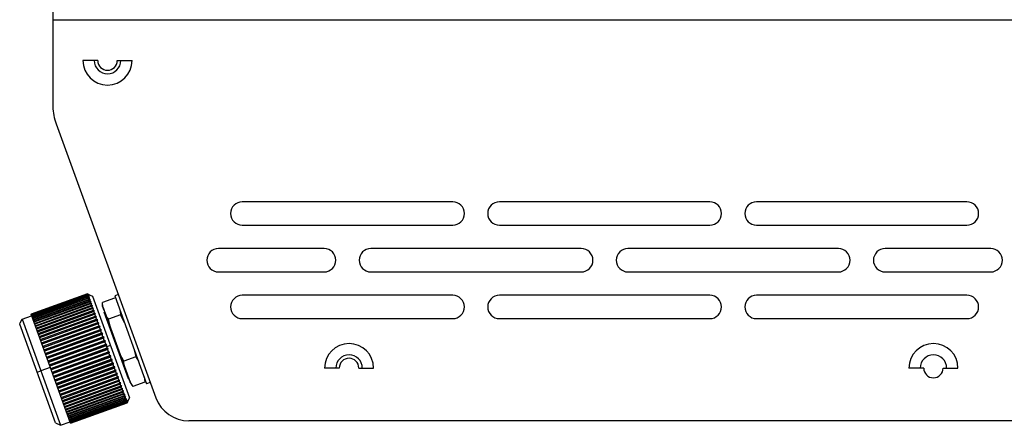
# Model space of a CAD drawing. Header units: millimetres. Extents: x -70 to 195, y 0 to 300.
# Tile 5 of 9: x -70 to 56, y 158 to 210. Entities that reach past the tile are written whole.
import ezdxf

# ---------------------------------------------------------------- set-up
doc = ezdxf.new("R2010")
doc.units = ezdxf.units.MM

msp = doc.modelspace()

# ---------------------------------------------------------------- linework, layer by layer
at = {"color": 7, "linetype": 'Continuous', "lineweight": 25}
for p, q in [((-65.86, 214.08), (-65.86, 198.46)), ((66.64, 209.58), (-65.86, 209.58)), ((-60.11, 204.38), (-62.01, 204.38)), ((-57.61, 204.38), (-55.71, 204.38)), ((-65.45, 196.24), (-52.64, 161.04)), ((-14.56, 186.23), (-41.56, 186.23)), ((18.44, 186.23), (-8.56, 186.23)), ((51.44, 186.23), (24.44, 186.23)), ((-41.56, 183.23), (-14.56, 183.23)), ((-8.56, 183.23), (18.44, 183.23)), ((24.44, 183.23), (51.44, 183.23)), ((-31.06, 180.23), (-44.62, 180.23)), ((1.94, 180.23), (-25.06, 180.23)), ((34.94, 180.23), (7.94, 180.23)), ((54.49, 180.23), (40.94, 180.23)), ((-44.62, 177.23), (-31.06, 177.23)), ((-25.06, 177.23), (1.94, 177.23)), ((7.94, 177.23), (34.94, 177.23)), ((40.94, 177.23), (54.49, 177.23)), ((-68.68, 171.78), (-61.44, 174.41)), ((-61.44, 174.41), (-68.68, 171.78)), ((-61.44, 174.4), (-68.68, 171.77)), ((-61.44, 174.41), (-61.44, 174.41)), ((-61.43, 174.38), (-61.44, 174.4)), ((-68.67, 171.75), (-61.43, 174.38)), ((-61.43, 174.36), (-68.66, 171.72)), ((-68.65, 171.68), (-61.41, 174.31)), ((-61.4, 174.28), (-68.63, 171.64)), ((-68.61, 171.58), (-61.37, 174.22)), ((-61.36, 174.17), (-68.59, 171.53)), ((-68.56, 171.45), (-61.33, 174.08)), ((-61.3, 174.02), (-68.54, 171.39)), ((-68.5, 171.29), (-61.27, 173.92)), ((-61.24, 173.84), (-68.47, 171.21)), ((-68.43, 171.09), (-61.19, 173.72)), ((-61.16, 173.64), (-68.4, 171)), ((-68.35, 170.86), (-61.11, 173.5)), ((-61.08, 173.4), (-68.31, 170.76)), ((-68.25, 170.61), (-61.02, 173.24)), ((-60.98, 173.13), (-68.21, 170.5)), ((-61.41, 174.31), (-61.43, 174.36)), ((-61.37, 174.22), (-61.4, 174.28)), ((-61.33, 174.08), (-61.36, 174.17)), ((-61.27, 173.92), (-61.3, 174.02)), ((-61.19, 173.72), (-61.24, 173.84)), ((-61.11, 173.5), (-61.16, 173.64)), ((-61.02, 173.24), (-61.08, 173.4)), ((-60.92, 172.96), (-60.98, 173.13)), ((-60.8, 174.11), (-56.05, 161.05)), ((-57.97, 173.85), (-59.52, 173.29)), ((-57.47, 174.32), (-57.94, 174.14)), ((-57.94, 174.14), (-53.84, 162.87)), ((-14.56, 174.23), (-41.56, 174.23)), ((18.44, 174.23), (-8.56, 174.23)), ((51.44, 174.23), (24.44, 174.23)), ((-68.15, 170.32), (-60.92, 172.96)), ((-60.87, 172.83), (-68.11, 170.2)), ((-68.04, 170.01), (-60.8, 172.64)), ((-60.75, 172.51), (-67.99, 169.88)), ((-67.92, 169.67), (-60.68, 172.31)), ((-67.86, 169.54), (-60.53, 172.2)), ((-60.63, 172.17), (-67.86, 169.53)), ((-67.78, 169.31), (-60.55, 171.95)), ((-60.8, 172.64), (-60.87, 172.83)), ((-60.68, 172.31), (-60.75, 172.51)), ((-60.55, 171.95), (-60.63, 172.17)), ((-59.43, 172.65), (-59.25, 172.15)), ((-59.33, 172.12), (-56.21, 163.53)), ((-59.21, 172.05), (-55.94, 163.06)), ((-57.22, 172.17), (-57.2, 171.72)), ((-70.13, 170.5), (-70.05, 170.67)), ((-70.05, 170.67), (-69.83, 171.14)), ((-69.83, 171.14), (-68.61, 171.59)), ((-69.83, 171.14), (-64.88, 157.52)), ((-63.59, 157.78), (-68.68, 171.78)), ((-67.73, 169.17), (-60.4, 171.84)), ((-60.49, 171.8), (-67.73, 169.16)), ((-67.64, 168.93), (-60.41, 171.56)), ((-67.59, 168.79), (-60.26, 171.46)), ((-60.35, 171.4), (-67.59, 168.77)), ((-67.5, 168.53), (-60.26, 171.16)), ((-67.45, 168.39), (-60.11, 171.06)), ((-60.2, 170.99), (-67.44, 168.36)), ((-67.34, 168.1), (-60.11, 170.74)), ((-67.3, 167.97), (-59.96, 170.64)), ((-60.41, 171.56), (-60.49, 171.8)), ((-60.26, 171.16), (-60.35, 171.4)), ((-60.11, 170.74), (-60.2, 170.99)), ((-57.2, 171.72), (-58.74, 171.16)), ((-57.2, 171.72), (-56.71, 170.75)), ((-41.56, 171.23), (-14.56, 171.23)), ((-8.56, 171.23), (18.44, 171.23)), ((24.44, 171.23), (51.44, 171.23)), ((-65.52, 157.82), (-70.13, 170.5)), ((-60.04, 170.56), (-67.28, 167.93)), ((-67.18, 167.67), (-59.95, 170.3)), ((-67.14, 167.54), (-59.8, 170.21)), ((-59.88, 170.12), (-67.12, 167.49)), ((-67.02, 167.22), (-59.78, 169.85)), ((-66.97, 167.09), (-59.64, 169.76)), ((-59.72, 169.66), (-66.95, 167.03)), ((-66.85, 166.75), (-59.62, 169.39)), ((-59.95, 170.3), (-60.04, 170.56)), ((-59.78, 169.85), (-59.88, 170.12)), ((-59.62, 169.39), (-59.72, 169.66)), ((-66.81, 166.63), (-59.47, 169.3)), ((-59.55, 169.2), (-66.78, 166.56)), ((-66.68, 166.28), (-59.44, 168.91)), ((-66.64, 166.16), (-59.3, 168.83)), ((-59.37, 168.72), (-66.61, 166.09)), ((-66.5, 165.8), (-59.27, 168.43)), ((-66.46, 165.69), (-59.13, 168.36)), ((-59.2, 168.24), (-66.43, 165.6)), ((-59.44, 168.91), (-59.55, 169.2)), ((-59.27, 168.43), (-59.37, 168.72)), ((-59.09, 167.95), (-59.2, 168.24)), ((-66.33, 165.31), (-59.09, 167.95)), ((-66.29, 165.21), (-58.96, 167.88)), ((-59.02, 167.75), (-66.26, 165.12)), ((-66.15, 164.82), (-58.91, 167.46)), ((-66.11, 164.73), (-58.78, 167.4)), ((-58.84, 167.26), (-66.08, 164.63)), ((-65.97, 164.34), (-58.74, 166.97)), ((-65.94, 164.24), (-58.6, 166.91)), ((-58.91, 167.46), (-59.02, 167.75)), ((-58.49, 167.76), (-58.97, 167.6)), ((-58.74, 166.97), (-58.84, 167.26)), ((-55.49, 167.39), (-55.24, 166.34)), ((-58.67, 166.77), (-65.9, 164.14)), ((-65.79, 163.85), (-58.56, 166.48)), ((-65.76, 163.77), (-58.43, 166.44)), ((-58.49, 166.29), (-65.72, 163.65)), ((-65.62, 163.37), (-58.38, 166)), ((-65.59, 163.29), (-58.26, 165.96)), ((-58.31, 165.81), (-65.55, 163.18)), ((-58.56, 166.48), (-58.67, 166.77)), ((-58.38, 166), (-58.49, 166.29)), ((-58.21, 165.53), (-58.31, 165.81)), ((-55.24, 166.34), (-56.78, 165.77)), ((-55.24, 166.34), (-54.89, 165.77)), ((-67.89, 164.34), (-67.42, 164.52)), ((-66.2, 164.96), (-67.42, 164.52)), ((-65.45, 162.89), (-58.21, 165.53)), ((-65.42, 162.83), (-58.09, 165.5)), ((-58.14, 165.34), (-65.38, 162.7)), ((-65.28, 162.43), (-58.04, 165.06)), ((-65.26, 162.37), (-57.92, 165.04)), ((-57.97, 164.88), (-65.21, 162.24)), ((-65.11, 161.97), (-57.88, 164.61)), ((-65.09, 161.92), (-57.76, 164.59)), ((-57.81, 164.43), (-65.05, 161.79)), ((-58.04, 165.06), (-58.14, 165.34)), ((-57.88, 164.61), (-57.97, 164.88)), ((-57.72, 164.17), (-57.81, 164.43)), ((-56.43, 164.42), (-56.52, 164.39)), ((-29.11, 164.88), (-31.01, 164.88)), ((-26.61, 164.88), (-24.71, 164.88)), ((45.89, 164.88), (43.99, 164.88)), ((48.39, 164.88), (50.29, 164.88)), ((-64.95, 161.53), (-57.72, 164.17)), ((-64.94, 161.49), (-57.6, 164.16)), ((-57.65, 163.99), (-64.89, 161.36)), ((-64.8, 161.11), (-57.56, 163.74)), ((-64.79, 161.08), (-57.45, 163.75)), ((-57.5, 163.57), (-64.74, 160.94)), ((-64.65, 160.7), (-57.41, 163.33)), ((-64.64, 160.68), (-57.31, 163.35)), ((-57.36, 163.18), (-64.59, 160.54)), ((-57.56, 163.74), (-57.65, 163.99)), ((-57.41, 163.33), (-57.5, 163.57)), ((-57.27, 162.95), (-57.36, 163.18)), ((-56.21, 163.53), (-56.12, 163.56)), ((-55.94, 163.06), (-55.79, 162.76)), ((-54.05, 163.08), (-55.59, 162.51)), ((-54.15, 163.73), (-54.05, 163.08)), ((-53.37, 163.04), (-53.84, 162.87)), ((-64.51, 160.31), (-57.27, 162.95)), ((-64.5, 160.3), (-57.17, 162.97)), ((-57.22, 162.8), (-64.45, 160.16)), ((-64.38, 159.95), (-57.14, 162.58)), ((-64.37, 159.95), (-57.04, 162.62)), ((-57.09, 162.44), (-64.32, 159.81)), ((-64.25, 159.61), (-57.02, 162.24)), ((-56.97, 162.11), (-64.2, 159.48)), ((-64.14, 159.29), (-56.9, 161.92)), ((-56.86, 161.8), (-64.09, 159.17)), ((-57.14, 162.58), (-57.22, 162.8)), ((-57.02, 162.24), (-57.09, 162.44)), ((-56.9, 161.92), (-56.97, 162.11)), ((-56.79, 161.63), (-56.86, 161.8)), ((-55.76, 162.77), (-55.59, 162.51)), ((-64.03, 159), (-56.79, 161.63)), ((-56.75, 161.52), (-63.99, 158.89)), ((-63.93, 158.74), (-56.7, 161.37)), ((-56.66, 161.27), (-63.9, 158.64)), ((-63.85, 158.51), (-56.61, 161.14)), ((-56.58, 161.05), (-63.82, 158.42)), ((-63.78, 158.3), (-56.54, 160.94)), ((-56.51, 160.87), (-63.75, 158.23)), ((-63.71, 158.13), (-56.48, 160.77)), ((-56.46, 160.71), (-63.69, 158.08)), ((-63.66, 158), (-56.43, 160.63)), ((-56.41, 160.58), (-63.65, 157.95)), ((-63.63, 157.89), (-56.39, 160.53)), ((-56.38, 160.49), (-63.61, 157.86)), ((-56.7, 161.37), (-56.75, 161.52)), ((-56.61, 161.14), (-56.66, 161.27)), ((-56.54, 160.94), (-56.58, 161.05)), ((-56.48, 160.77), (-56.51, 160.87)), ((-56.43, 160.63), (-56.46, 160.71)), ((-56.39, 160.53), (-56.41, 160.58)), ((-56.37, 160.45), (-56.38, 160.49)), ((-56.35, 160.41), (-56.05, 161.05)), ((-63.6, 157.82), (-56.37, 160.45)), ((-56.36, 160.44), (-63.59, 157.8)), ((-63.59, 157.78), (-56.35, 160.42)), ((-63.59, 157.78), (-56.35, 160.41)), ((-56.35, 160.41), (-63.59, 157.78)), ((-56.35, 160.42), (-56.36, 160.44)), ((-64.88, 157.52), (-63.65, 157.97)), ((62.14, 158.08), (-48.41, 158.08)), ((-65.52, 157.82), (-64.88, 157.52))]:
    msp.add_line(p, q, dxfattribs=at)
at = {"color": 7, "linetype": 'Continuous', "lineweight": 25, "flags": 128}
msp.add_lwpolyline([(-61.44, 174.41), (-61.09, 174.24), (-60.8, 174.11)], dxfattribs=at)
at = {"color": 7, "linetype": 'Continuous', "lineweight": 25}
for centre, radius, start, end in [((-58.86, 204.38), 3.15, 180, 0), ((-58.86, 204.38), 1.7, 180, 0), ((-58.86, 204.38), 1.25, 180, 0), ((-59.67, 198.46), 6.2, 180, 200.9905), ((-41.56, 184.73), 1.5, 90, 270), ((-14.56, 184.73), 1.5, 270, 90), ((-8.56, 184.73), 1.5, 90, 270), ((18.44, 184.73), 1.5, 270, 90), ((24.44, 184.73), 1.5, 90, 270), ((51.44, 184.73), 1.5, 270, 90), ((-44.62, 178.73), 1.5, 90, 270), ((-31.06, 178.73), 1.5, 270, 90), ((-25.06, 178.73), 1.5, 90, 270), ((1.94, 178.73), 1.5, 270, 90), ((7.94, 178.73), 1.5, 90, 270), ((34.94, 178.73), 1.5, 270, 90), ((40.94, 178.73), 1.5, 90, 270), ((54.49, 178.73), 1.5, 270, 90), ((-41.56, 172.73), 1.5, 90, 270), ((-14.56, 172.73), 1.5, 270, 90), ((-8.56, 172.73), 1.5, 90, 270), ((18.44, 172.73), 1.5, 270, 90), ((24.44, 172.73), 1.5, 90, 270), ((51.44, 172.73), 1.5, 270, 90), ((-27.86, 164.88), 3.15, 0, 180), ((47.14, 164.88), 3.15, 0, 180), ((-27.86, 164.88), 1.7, 0, 180), ((-27.86, 164.88), 1.25, 0, 180), ((47.14, 164.88), 1.7, 0, 180), ((47.14, 164.88), 1.25, 180, 0), ((-48.41, 162.58), 4.5, 200, 270)]:
    msp.add_arc(centre, radius, start, end, dxfattribs=at)
for points, knots in [([(-61.31, 174.34), (-61.33, 174.36), (-61.38, 174.38), (-61.42, 174.4), (-61.44, 174.41)], [0, 0, 0, 0, 0.56, 1, 1, 1, 1]), ([(-61.44, 174.4), (-61.42, 174.39), (-61.37, 174.37), (-61.33, 174.35), (-61.31, 174.34)], [0, 0, 0, 0, 0.56, 1, 1, 1, 1]), ([(-61.29, 174.31), (-61.32, 174.32), (-61.37, 174.34), (-61.41, 174.37), (-61.43, 174.38)], [0, 0, 0, 0, 0.56, 1, 1, 1, 1]), ([(-61.43, 174.36), (-61.4, 174.35), (-61.36, 174.33), (-61.31, 174.31), (-61.29, 174.31)], [0, 0, 0, 0, 0.56, 1, 1, 1, 1]), ([(-61.27, 174.24), (-61.3, 174.25), (-61.34, 174.28), (-61.39, 174.3), (-61.41, 174.31)], [0, 0, 0, 0, 0.56, 1, 1, 1, 1]), ([(-61.4, 174.28), (-61.37, 174.27), (-61.33, 174.26), (-61.29, 174.24), (-61.27, 174.24)], [0, 0, 0, 0, 0.56, 1, 1, 1, 1]), ([(-61.23, 174.13), (-61.26, 174.15), (-61.31, 174.18), (-61.35, 174.2), (-61.37, 174.22)], [0, 0, 0, 0, 0.56, 1, 1, 1, 1]), ([(-61.36, 174.17), (-61.33, 174.16), (-61.29, 174.15), (-61.25, 174.14), (-61.23, 174.13)], [0, 0, 0, 0, 0.56, 1, 1, 1, 1]), ([(-61.18, 174), (-61.21, 174.01), (-61.26, 174.04), (-61.3, 174.07), (-61.33, 174.08)], [0, 0, 0, 0, 0.56, 1, 1, 1, 1]), ([(-61.3, 174.02), (-61.28, 174.02), (-61.24, 174.01), (-61.2, 174), (-61.18, 174)], [0, 0, 0, 0, 0.56, 1, 1, 1, 1]), ([(-61.12, 173.83), (-61.15, 173.84), (-61.2, 173.88), (-61.24, 173.91), (-61.27, 173.92)], [0, 0, 0, 0, 0.56, 1, 1, 1, 1]), ([(-61.24, 173.84), (-61.22, 173.84), (-61.18, 173.84), (-61.14, 173.83), (-61.12, 173.83)], [0, 0, 0, 0, 0.56, 1, 1, 1, 1]), ([(-61.05, 173.63), (-61.08, 173.65), (-61.12, 173.68), (-61.17, 173.71), (-61.19, 173.72)], [0, 0, 0, 0, 0.56, 1, 1, 1, 1]), ([(-61.16, 173.64), (-61.14, 173.63), (-61.1, 173.63), (-61.06, 173.63), (-61.05, 173.63)], [0, 0, 0, 0, 0.56, 1, 1, 1, 1]), ([(-60.96, 173.4), (-60.99, 173.42), (-61.04, 173.45), (-61.09, 173.48), (-61.11, 173.5)], [0, 0, 0, 0, 0.56, 1, 1, 1, 1]), ([(-61.08, 173.4), (-61.06, 173.4), (-61.02, 173.4), (-60.98, 173.4), (-60.96, 173.4)], [0, 0, 0, 0, 0.56, 1, 1, 1, 1]), ([(-60.87, 173.14), (-60.9, 173.16), (-60.95, 173.19), (-61, 173.23), (-61.02, 173.24)], [0, 0, 0, 0, 0.56, 1, 1, 1, 1]), ([(-60.98, 173.13), (-60.96, 173.13), (-60.92, 173.14), (-60.89, 173.14), (-60.87, 173.14)], [0, 0, 0, 0, 0.56, 1, 1, 1, 1]), ([(-58.74, 171.16), (-58.87, 171.31), (-58.99, 171.47), (-59.06, 171.65), (-59.07, 171.66), (-59.08, 171.71), (-59.15, 171.88), (-59.26, 172.18), (-59.36, 172.47), (-59.43, 172.65), (-59.44, 172.69), (-59.51, 172.89), (-59.51, 173.09), (-59.52, 173.29)], [0, 0, 0, 0, 0.249296, 0.251387, 0.255284, 0.268493, 0.316575, 0.499399, 0.68285, 0.730774, 0.747553, 0.749496, 1, 1, 1, 1]), ([(-60.77, 172.85), (-60.79, 172.87), (-60.84, 172.91), (-60.89, 172.94), (-60.92, 172.96)], [0, 0, 0, 0, 0.56, 1, 1, 1, 1]), ([(-60.87, 172.83), (-60.85, 172.84), (-60.82, 172.84), (-60.78, 172.85), (-60.77, 172.85)], [0, 0, 0, 0, 0.56, 1, 1, 1, 1]), ([(-60.65, 172.54), (-60.68, 172.56), (-60.73, 172.6), (-60.78, 172.63), (-60.8, 172.64)], [0, 0, 0, 0, 0.56, 1, 1, 1, 1]), ([(-60.75, 172.51), (-60.73, 172.52), (-60.7, 172.53), (-60.67, 172.54), (-60.65, 172.54)], [0, 0, 0, 0, 0.56, 1, 1, 1, 1]), ([(-60.53, 172.2), (-60.56, 172.22), (-60.61, 172.26), (-60.66, 172.29), (-60.68, 172.31)], [0, 0, 0, 0, 0.56, 1, 1, 1, 1]), ([(-60.63, 172.17), (-60.61, 172.17), (-60.58, 172.19), (-60.54, 172.2), (-60.53, 172.2)], [0, 0, 0, 0, 0.56, 1, 1, 1, 1]), ([(-60.4, 171.84), (-60.43, 171.86), (-60.48, 171.9), (-60.53, 171.93), (-60.55, 171.95)], [0, 0, 0, 0, 0.56, 1, 1, 1, 1]), ([(-59.52, 172.98), (-59.52, 172.97), (-59.52, 172.88), (-59.48, 172.8), (-59.45, 172.72)], [0, 0, 0, 0, 0.09623, 1, 1, 1, 1]), ([(-60.49, 171.8), (-60.48, 171.8), (-60.44, 171.82), (-60.41, 171.84), (-60.4, 171.84)], [0, 0, 0, 0, 0.56, 1, 1, 1, 1]), ([(-60.26, 171.46), (-60.29, 171.48), (-60.34, 171.52), (-60.39, 171.55), (-60.41, 171.56)], [0, 0, 0, 0, 0.56, 1, 1, 1, 1]), ([(-60.35, 171.4), (-60.33, 171.41), (-60.3, 171.43), (-60.27, 171.45), (-60.26, 171.46)], [0, 0, 0, 0, 0.56, 1, 1, 1, 1]), ([(-60.11, 171.06), (-60.14, 171.08), (-60.19, 171.11), (-60.24, 171.15), (-60.26, 171.16)], [0, 0, 0, 0, 0.56, 1, 1, 1, 1]), ([(-60.2, 170.99), (-60.18, 171.01), (-60.16, 171.03), (-60.13, 171.05), (-60.11, 171.06)], [0, 0, 0, 0, 0.56, 1, 1, 1, 1]), ([(-59.96, 170.64), (-59.99, 170.66), (-60.04, 170.69), (-60.09, 170.72), (-60.11, 170.74)], [0, 0, 0, 0, 0.56, 1, 1, 1, 1]), ([(-60.04, 170.56), (-60.03, 170.58), (-60, 170.6), (-59.97, 170.63), (-59.96, 170.64)], [0, 0, 0, 0, 0.56, 1, 1, 1, 1]), ([(-58.71, 170.69), (-58.73, 170.75), (-58.8, 170.89), (-58.76, 171.06), (-58.74, 171.16)], [0, 0, 0, 0, 0.406429, 1, 1, 1, 1]), ([(-56.78, 165.77), (-57.01, 166.2), (-57.23, 166.62), (-57.4, 167.08), (-57.41, 167.12), (-57.46, 167.23), (-57.62, 167.67), (-57.89, 168.42), (-58.16, 169.16), (-58.32, 169.61), (-58.37, 169.73), (-58.54, 170.22), (-58.64, 170.69), (-58.74, 171.16)], [0, 0, 0, 0, 0.249296, 0.251387, 0.255284, 0.268493, 0.316575, 0.499399, 0.68285, 0.730774, 0.747553, 0.749496, 1, 1, 1, 1]), ([(-59.8, 170.21), (-59.83, 170.22), (-59.88, 170.26), (-59.93, 170.29), (-59.95, 170.3)], [0, 0, 0, 0, 0.56, 1, 1, 1, 1]), ([(-59.88, 170.12), (-59.87, 170.14), (-59.84, 170.17), (-59.81, 170.19), (-59.8, 170.21)], [0, 0, 0, 0, 0.56, 1, 1, 1, 1]), ([(-59.64, 169.76), (-59.67, 169.78), (-59.72, 169.81), (-59.76, 169.84), (-59.78, 169.85)], [0, 0, 0, 0, 0.56, 1, 1, 1, 1]), ([(-59.72, 169.66), (-59.7, 169.68), (-59.68, 169.71), (-59.65, 169.75), (-59.64, 169.76)], [0, 0, 0, 0, 0.56, 1, 1, 1, 1]), ([(-59.47, 169.3), (-59.5, 169.32), (-59.55, 169.34), (-59.59, 169.37), (-59.62, 169.39)], [0, 0, 0, 0, 0.56, 1, 1, 1, 1]), ([(-59.55, 169.2), (-59.53, 169.22), (-59.51, 169.25), (-59.48, 169.28), (-59.47, 169.3)], [0, 0, 0, 0, 0.56, 1, 1, 1, 1]), ([(-59.3, 168.83), (-59.33, 168.85), (-59.38, 168.87), (-59.42, 168.9), (-59.44, 168.91)], [0, 0, 0, 0, 0.56, 1, 1, 1, 1]), ([(-59.37, 168.72), (-59.36, 168.74), (-59.34, 168.78), (-59.31, 168.82), (-59.3, 168.83)], [0, 0, 0, 0, 0.56, 1, 1, 1, 1]), ([(-59.13, 168.36), (-59.16, 168.37), (-59.2, 168.4), (-59.25, 168.42), (-59.27, 168.43)], [0, 0, 0, 0, 0.56, 1, 1, 1, 1]), ([(-59.2, 168.24), (-59.18, 168.26), (-59.16, 168.3), (-59.14, 168.34), (-59.13, 168.36)], [0, 0, 0, 0, 0.56, 1, 1, 1, 1]), ([(-58.96, 167.88), (-58.98, 167.89), (-59.03, 167.91), (-59.07, 167.94), (-59.09, 167.95)], [0, 0, 0, 0, 0.56, 1, 1, 1, 1]), ([(-59.02, 167.75), (-59.01, 167.77), (-58.99, 167.82), (-58.96, 167.86), (-58.96, 167.88)], [0, 0, 0, 0, 0.56, 1, 1, 1, 1]), ([(-58.78, 167.4), (-58.8, 167.41), (-58.85, 167.43), (-58.89, 167.45), (-58.91, 167.46)], [0, 0, 0, 0, 0.56, 1, 1, 1, 1]), ([(-58.84, 167.26), (-58.83, 167.29), (-58.81, 167.33), (-58.79, 167.38), (-58.78, 167.4)], [0, 0, 0, 0, 0.56, 1, 1, 1, 1]), ([(-58.6, 166.91), (-58.63, 166.92), (-58.67, 166.94), (-58.72, 166.96), (-58.74, 166.97)], [0, 0, 0, 0, 0.56, 1, 1, 1, 1]), ([(-58.67, 166.77), (-58.65, 166.8), (-58.63, 166.85), (-58.61, 166.89), (-58.6, 166.91)], [0, 0, 0, 0, 0.56, 1, 1, 1, 1]), ([(-58.43, 166.44), (-58.45, 166.44), (-58.5, 166.46), (-58.54, 166.48), (-58.56, 166.48)], [0, 0, 0, 0, 0.56, 1, 1, 1, 1]), ([(-58.49, 166.29), (-58.48, 166.32), (-58.46, 166.36), (-58.44, 166.41), (-58.43, 166.44)], [0, 0, 0, 0, 0.56, 1, 1, 1, 1]), ([(-58.26, 165.96), (-58.28, 165.97), (-58.32, 165.98), (-58.37, 166), (-58.38, 166)], [0, 0, 0, 0, 0.56, 1, 1, 1, 1]), ([(-58.31, 165.81), (-58.3, 165.84), (-58.28, 165.89), (-58.27, 165.94), (-58.26, 165.96)], [0, 0, 0, 0, 0.56, 1, 1, 1, 1]), ([(-55.59, 162.51), (-55.76, 162.76), (-55.92, 163.01), (-56.02, 163.29), (-56.03, 163.31), (-56.05, 163.38), (-56.15, 163.65), (-56.31, 164.1), (-56.48, 164.55), (-56.58, 164.82), (-56.6, 164.89), (-56.71, 165.19), (-56.75, 165.48), (-56.78, 165.77)], [0, 0, 0, 0, 0.2492963, 0.2513873, 0.2552837, 0.2684927, 0.3165752, 0.4993986, 0.6828503, 0.730774, 0.7475534, 0.7494964, 1, 1, 1, 1]), ([(-58.09, 165.5), (-58.11, 165.5), (-58.15, 165.51), (-58.19, 165.52), (-58.21, 165.53)], [0, 0, 0, 0, 0.56, 1, 1, 1, 1]), ([(-58.14, 165.34), (-58.13, 165.37), (-58.11, 165.42), (-58.1, 165.47), (-58.09, 165.5)], [0, 0, 0, 0, 0.56, 1, 1, 1, 1]), ([(-57.92, 165.04), (-57.94, 165.04), (-57.98, 165.05), (-58.02, 165.06), (-58.04, 165.06)], [0, 0, 0, 0, 0.56, 1, 1, 1, 1]), ([(-57.97, 164.88), (-57.96, 164.91), (-57.95, 164.96), (-57.93, 165.01), (-57.92, 165.04)], [0, 0, 0, 0, 0.56, 1, 1, 1, 1]), ([(-57.76, 164.59), (-57.78, 164.6), (-57.82, 164.6), (-57.86, 164.6), (-57.88, 164.61)], [0, 0, 0, 0, 0.56, 1, 1, 1, 1]), ([(-57.81, 164.43), (-57.8, 164.46), (-57.78, 164.51), (-57.77, 164.57), (-57.76, 164.59)], [0, 0, 0, 0, 0.56, 1, 1, 1, 1]), ([(-57.6, 164.16), (-57.62, 164.16), (-57.66, 164.16), (-57.7, 164.16), (-57.72, 164.17)], [0, 0, 0, 0, 0.56, 1, 1, 1, 1]), ([(-57.65, 163.99), (-57.64, 164.02), (-57.63, 164.08), (-57.61, 164.14), (-57.6, 164.16)], [0, 0, 0, 0, 0.56, 1, 1, 1, 1]), ([(-57.45, 163.75), (-57.47, 163.75), (-57.51, 163.74), (-57.55, 163.74), (-57.56, 163.74)], [0, 0, 0, 0, 0.56, 1, 1, 1, 1]), ([(-57.5, 163.57), (-57.49, 163.61), (-57.48, 163.66), (-57.46, 163.72), (-57.45, 163.75)], [0, 0, 0, 0, 0.56, 1, 1, 1, 1]), ([(-57.31, 163.35), (-57.33, 163.35), (-57.36, 163.34), (-57.4, 163.34), (-57.41, 163.33)], [0, 0, 0, 0, 0.56, 1, 1, 1, 1]), ([(-57.36, 163.18), (-57.35, 163.21), (-57.33, 163.27), (-57.31, 163.32), (-57.31, 163.35)], [0, 0, 0, 0, 0.56, 1, 1, 1, 1]), ([(-55.98, 163.19), (-55.98, 163.17), (-55.96, 163.12), (-55.94, 163.06), (-55.92, 163.02), (-55.92, 163), (-55.92, 163)], [0, 0, 0, 0, 0.256757, 0.799112, 0.989006, 1, 1, 1, 1]), ([(-57.17, 162.97), (-57.19, 162.97), (-57.22, 162.96), (-57.26, 162.95), (-57.27, 162.95)], [0, 0, 0, 0, 0.56, 1, 1, 1, 1]), ([(-57.22, 162.8), (-57.21, 162.83), (-57.19, 162.89), (-57.18, 162.95), (-57.17, 162.97)], [0, 0, 0, 0, 0.56, 1, 1, 1, 1]), ([(-57.04, 162.62), (-57.06, 162.61), (-57.09, 162.6), (-57.12, 162.59), (-57.14, 162.58)], [0, 0, 0, 0, 0.56, 1, 1, 1, 1]), ([(-57.09, 162.44), (-57.08, 162.47), (-57.06, 162.53), (-57.05, 162.59), (-57.04, 162.62)], [0, 0, 0, 0, 0.56, 1, 1, 1, 1]), ([(-56.92, 162.28), (-56.94, 162.28), (-56.97, 162.26), (-57, 162.25), (-57.02, 162.24)], [0, 0, 0, 0, 0.56, 1, 1, 1, 1]), ([(-56.97, 162.11), (-56.96, 162.14), (-56.94, 162.2), (-56.93, 162.26), (-56.92, 162.28)], [0, 0, 0, 0, 0.56, 1, 1, 1, 1]), ([(-56.81, 161.98), (-56.82, 161.97), (-56.86, 161.95), (-56.89, 161.93), (-56.9, 161.92)], [0, 0, 0, 0, 0.56, 1, 1, 1, 1]), ([(-56.86, 161.8), (-56.85, 161.84), (-56.83, 161.89), (-56.81, 161.95), (-56.81, 161.98)], [0, 0, 0, 0, 0.56, 1, 1, 1, 1]), ([(-56.71, 161.7), (-56.72, 161.69), (-56.75, 161.66), (-56.78, 161.64), (-56.79, 161.63)], [0, 0, 0, 0, 0.56, 1, 1, 1, 1]), ([(-56.75, 161.52), (-56.75, 161.56), (-56.73, 161.61), (-56.71, 161.67), (-56.71, 161.7)], [0, 0, 0, 0, 0.56, 1, 1, 1, 1]), ([(-56.61, 161.44), (-56.63, 161.43), (-56.66, 161.41), (-56.69, 161.38), (-56.7, 161.37)], [0, 0, 0, 0, 0.56, 1, 1, 1, 1]), ([(-56.66, 161.27), (-56.65, 161.31), (-56.64, 161.36), (-56.62, 161.42), (-56.61, 161.44)], [0, 0, 0, 0, 0.56, 1, 1, 1, 1]), ([(-56.53, 161.22), (-56.55, 161.21), (-56.58, 161.18), (-56.6, 161.15), (-56.61, 161.14)], [0, 0, 0, 0, 0.56, 1, 1, 1, 1]), ([(-56.58, 161.05), (-56.57, 161.09), (-56.56, 161.14), (-56.54, 161.2), (-56.53, 161.22)], [0, 0, 0, 0, 0.56, 1, 1, 1, 1]), ([(-56.46, 161.03), (-56.48, 161.01), (-56.5, 160.98), (-56.53, 160.95), (-56.54, 160.94)], [0, 0, 0, 0, 0.56, 1, 1, 1, 1]), ([(-56.51, 160.87), (-56.51, 160.9), (-56.49, 160.95), (-56.47, 161.01), (-56.46, 161.03)], [0, 0, 0, 0, 0.56, 1, 1, 1, 1]), ([(-56.4, 160.87), (-56.42, 160.85), (-56.44, 160.82), (-56.47, 160.78), (-56.48, 160.77)], [0, 0, 0, 0, 0.56, 1, 1, 1, 1]), ([(-56.46, 160.71), (-56.45, 160.74), (-56.43, 160.79), (-56.41, 160.84), (-56.4, 160.87)], [0, 0, 0, 0, 0.56, 1, 1, 1, 1]), ([(-56.36, 160.74), (-56.37, 160.72), (-56.39, 160.68), (-56.42, 160.65), (-56.43, 160.63)], [0, 0, 0, 0, 0.56, 1, 1, 1, 1]), ([(-56.41, 160.58), (-56.4, 160.61), (-56.38, 160.66), (-56.36, 160.72), (-56.36, 160.74)], [0, 0, 0, 0, 0.56, 1, 1, 1, 1]), ([(-56.32, 160.64), (-56.33, 160.62), (-56.36, 160.58), (-56.38, 160.54), (-56.39, 160.53)], [0, 0, 0, 0, 0.56, 1, 1, 1, 1]), ([(-56.38, 160.49), (-56.37, 160.52), (-56.35, 160.57), (-56.33, 160.62), (-56.32, 160.64)], [0, 0, 0, 0, 0.56, 1, 1, 1, 1]), ([(-56.3, 160.58), (-56.31, 160.56), (-56.33, 160.51), (-56.36, 160.47), (-56.37, 160.45)], [0, 0, 0, 0, 0.56, 1, 1, 1, 1]), ([(-56.36, 160.44), (-56.35, 160.46), (-56.33, 160.51), (-56.31, 160.56), (-56.3, 160.58)], [0, 0, 0, 0, 0.56, 1, 1, 1, 1]), ([(-56.35, 160.41), (-56.34, 160.44), (-56.32, 160.48), (-56.3, 160.53), (-56.29, 160.55)], [0, 0, 0, 0, 0.56, 1, 1, 1, 1]), ([(-56.29, 160.55), (-56.3, 160.52), (-56.32, 160.48), (-56.34, 160.44), (-56.35, 160.42)], [0, 0, 0, 0, 0.56, 1, 1, 1, 1])]:
    msp.add_open_spline(points, degree=3, knots=knots, dxfattribs=at)

doc.saveas('drawing.dxf')
